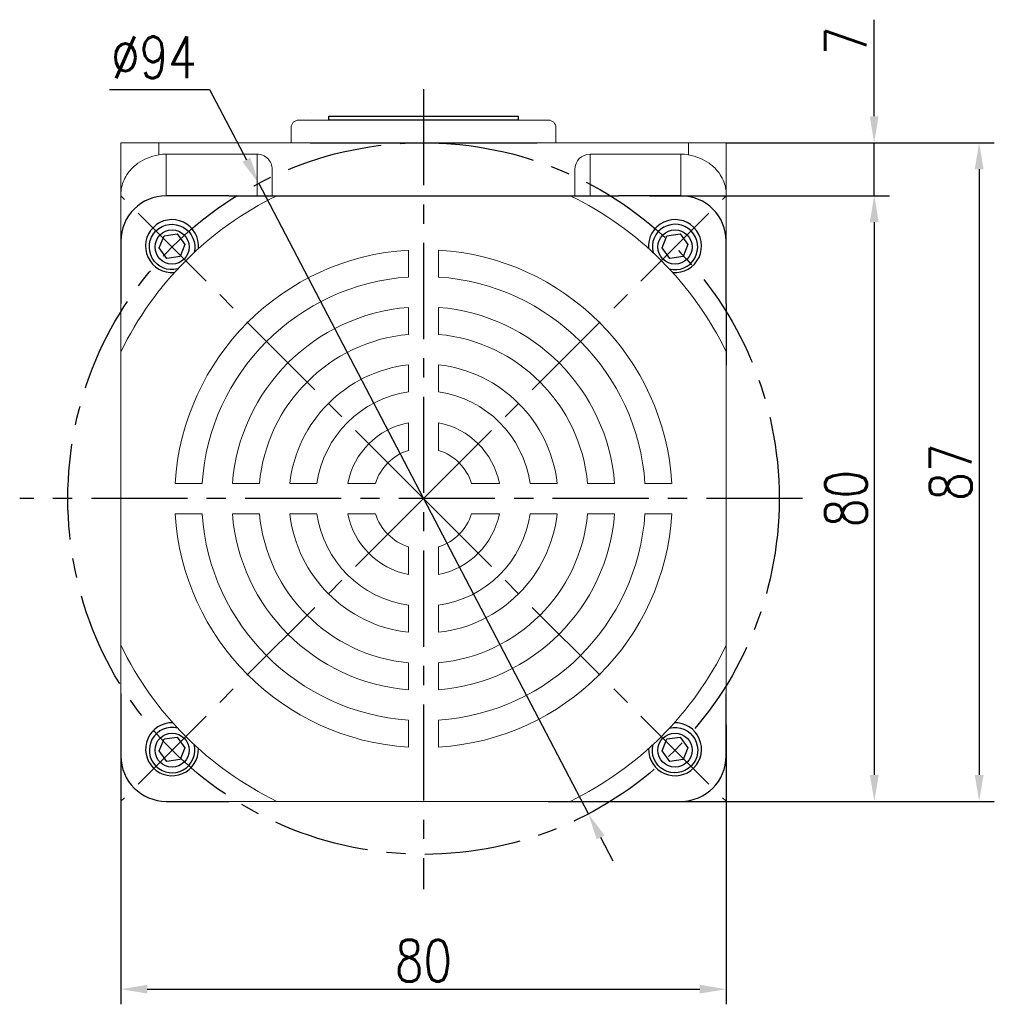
# Model space of a CAD drawing. Header units: inches. Extents: x -739 to 4096, y 9 to 1581.
# Tile 24 of 36: x 3058 to 3187, y 368 to 498. Entities that reach past the tile are written whole.
import ezdxf

# ---------------------------------------------------------------- set-up
doc = ezdxf.new("R2010")
doc.units = ezdxf.units.IN
doc.header["$LTSCALE"] = 10
doc.header["$MEASUREMENT"] = 0
doc.linetypes.add('CENTER', pattern=[10.16, 6.35, -1.27, 1.27, -1.27])
for name, color, linetype in [('1轮廓实线层', 7, 'Continuous'), ('3中心线层', 1, 'CENTER'), ('7标注层', 4, 'Continuous')]:
    doc.layers.add(name, color=color, linetype=linetype)
doc.styles.add('TH_GBDIM', font='romans.shx', dxfattribs={"width": 0.8, "bigfont": 'gbcbig.shx'})
doc.dimstyles.new('TH_GBDIM', dxfattribs={"dimtxt": 3.5, "dimasz": 2.5, "dimexe": 2, "dimexo": 0, "dimgap": 1, "dimtad": 1, "dimdec": 4, "dimdsep": 46, "dimtxsty": 'TH_GBDIM', "dimcen": 0.09, "dimclrd": 4, "dimclre": 4, "dimclrt": 3, "dimadec": 0, "dimazin": 0, "dimtfac": 1, "dimtdec": 4, "dimtmove": 0, "dimatfit": 3, "dimfxl": 1, "dimtzin": 0, "dimarcsym": 0})

# ---------------------------------------------------------------- blocks, each defined once
blk = doc.blocks.new('*D71')
at = {"layer": '7标注层', "color": 4, "lineweight": -2, "transparency": 16777216}
for p, q in [((3141.45, 474.32), (3173.15, 474.32)), ((3171.15, 397.82), (3171.15, 470.82)), ((3151.57, 394.32), (3173.15, 394.32))]:
    blk.add_line(p, q, dxfattribs=at)
at = {"layer": '7标注层', "color": 4, "transparency": 16777216}
for points in [[(3170.56, 470.82), (3171.73, 470.82), (3171.15, 474.32)], [(3170.56, 397.82), (3171.73, 397.82), (3171.15, 394.32)]]:
    blk.add_solid(points, dxfattribs=at)
at = {"layer": 'Defpoints', "color": 0, "transparency": 16777216}
for p in [(3141.45, 474.32), (3171.15, 474.32), (3151.57, 394.32)]:
    blk.add_point(p, dxfattribs=at)
at = {"layer": '7标注层', "color": 3, "transparency": 16777216, "insert": (3167.4, 434.32), "char_height": 5.5, "attachment_point": 5, "rotation": 90, "style": 'TH_GBDIM'}
blk.add_mtext('{80}{}{}', dxfattribs=at)
blk = doc.blocks.new('*D72')
at = {"layer": '7标注层', "color": 4, "lineweight": -2, "transparency": 16777216}
for p, q in [((3171.13, 484.82), (3171.13, 497.58)), ((3151.57, 481.32), (3173.13, 481.32)), ((3171.13, 474.32), (3171.13, 481.32)), ((3153.14, 474.32), (3173.13, 474.32)), ((3171.13, 470.82), (3171.13, 467.32))]:
    blk.add_line(p, q, dxfattribs=at)
at = {"layer": '7标注层', "color": 4, "transparency": 16777216}
for points in [[(3170.55, 484.82), (3171.71, 484.82), (3171.13, 481.32)], [(3170.55, 470.82), (3171.71, 470.82), (3171.13, 474.32)]]:
    blk.add_solid(points, dxfattribs=at)
at = {"layer": 'Defpoints', "color": 0, "transparency": 16777216}
for p in [(3151.57, 481.32), (3171.13, 481.32), (3153.14, 474.32)]:
    blk.add_point(p, dxfattribs=at)
at = {"layer": '7标注层', "color": 3, "transparency": 16777216, "insert": (3167.38, 494.8), "char_height": 5.5, "attachment_point": 5, "rotation": 90, "style": 'TH_GBDIM'}
blk.add_mtext('{7}{}{}', dxfattribs=at)
blk = doc.blocks.new('*D73')
at = {"layer": '7标注层', "color": 4, "lineweight": -2, "transparency": 16777216}
for p, q in [((3070.07, 488.37), (3083.31, 488.37)), ((3083.31, 488.37), (3088.17, 479.07)), ((3133.36, 392.67), (3089.79, 475.97)), ((3134.98, 389.57), (3136.6, 386.47))]:
    blk.add_line(p, q, dxfattribs=at)
at = {"layer": '7标注层', "color": 4, "transparency": 16777216}
for points in [[(3088.69, 479.34), (3087.65, 478.8), (3089.79, 475.97)], [(3135.5, 389.84), (3134.46, 389.3), (3133.36, 392.67)]]:
    blk.add_solid(points, dxfattribs=at)
at = {"layer": 'Defpoints', "color": 0, "transparency": 16777216}
for p in [(3089.79, 475.97), (3133.36, 392.67)]:
    blk.add_point(p, dxfattribs=at)
at = {"layer": '7标注层', "color": 3, "transparency": 16777216, "insert": (3075.94, 492.62), "char_height": 5.5, "attachment_point": 5, "style": 'TH_GBDIM'}
blk.add_mtext('{∅94}{}{}', dxfattribs=at)
blk = doc.blocks.new('*D74')
at = {"layer": '7标注层', "color": 4, "lineweight": -2, "transparency": 16777216}
for p, q in [((3151.57, 481.32), (3187, 481.32)), ((3185, 477.82), (3185, 397.82)), ((3128.04, 394.32), (3187, 394.32))]:
    blk.add_line(p, q, dxfattribs=at)
at = {"layer": '7标注层', "color": 4, "transparency": 16777216}
for points in [[(3184.42, 477.82), (3185.59, 477.82), (3185, 481.32)], [(3184.42, 397.82), (3185.59, 397.82), (3185, 394.32)]]:
    blk.add_solid(points, dxfattribs=at)
at = {"layer": 'Defpoints', "color": 0, "transparency": 16777216}
for p in [(3151.57, 481.32), (3128.04, 394.32), (3185, 394.32)]:
    blk.add_point(p, dxfattribs=at)
at = {"layer": '7标注层', "color": 3, "transparency": 16777216, "insert": (3181.25, 437.82), "char_height": 5.5, "attachment_point": 5, "rotation": 90, "style": 'TH_GBDIM'}
blk.add_mtext('{87}{}{}', dxfattribs=at)
blk = doc.blocks.new('*D216')
at = {"layer": '7标注层', "color": 4, "lineweight": -2, "transparency": 16777216}
for p, q in [((3071.57, 404.44), (3071.57, 367.51)), ((3151.57, 404.44), (3151.57, 367.51)), ((3075.07, 369.51), (3148.07, 369.51))]:
    blk.add_line(p, q, dxfattribs=at)
at = {"layer": '7标注层', "color": 4, "transparency": 16777216}
for points in [[(3075.07, 370.09), (3075.07, 368.93), (3071.57, 369.51)], [(3148.07, 370.09), (3148.07, 368.93), (3151.57, 369.51)]]:
    blk.add_solid(points, dxfattribs=at)
at = {"layer": 'Defpoints', "color": 0, "transparency": 16777216}
for p in [(3071.57, 404.44), (3151.57, 404.44), (3151.57, 369.51)]:
    blk.add_point(p, dxfattribs=at)
at = {"layer": '7标注层', "color": 3, "transparency": 16777216, "insert": (3111.57, 373.26), "char_height": 5.5, "attachment_point": 5, "style": 'TH_GBDIM'}
blk.add_mtext('80', dxfattribs=at)

msp = doc.modelspace()

# ---------------------------------------------------------------- linework, layer by layer
for p, q in [((3085.824, 474.319), (3077.574, 474.319)), ((3085.824, 474.319), (3093.971, 474.319)), ((3093.971, 474.319), (3137.324, 474.319)), ((3145.574, 474.319), (3137.324, 474.319)), ((3071.574, 468.319), (3071.574, 460.069)), ((3076.629, 467.459), (3077.28, 469.03)), ((3077.28, 469.03), (3079.01, 469.286)), ((3079.01, 469.286), (3080.051, 467.881)), ((3143.096, 467.459), (3143.748, 469.03)), ((3143.748, 469.03), (3145.478, 469.286)), ((3145.478, 469.286), (3146.519, 467.881)), ((3151.573, 460.069), (3151.573, 468.319)), ((3077.67, 466.053), (3076.629, 467.459)), ((3080.051, 467.881), (3079.4, 466.31)), ((3144.137, 466.053), (3143.096, 467.459)), ((3146.519, 467.881), (3145.868, 466.31)), ((3079.4, 466.31), (3077.67, 466.053)), ((3145.868, 466.31), (3144.137, 466.053)), ((3151.573, 460.069), (3151.573, 451.921)), ((3071.574, 408.569), (3071.574, 400.319)), ((3151.573, 400.319), (3151.573, 408.569)), ((3076.629, 400.992), (3077.28, 402.562)), ((3077.28, 402.562), (3079.01, 402.819)), ((3079.01, 402.819), (3080.051, 401.413)), ((3143.096, 400.992), (3143.748, 402.562)), ((3143.748, 402.562), (3145.478, 402.819)), ((3145.478, 402.819), (3146.519, 401.413)), ((3077.67, 399.586), (3076.629, 400.992)), ((3080.051, 401.413), (3079.4, 399.843)), ((3144.137, 399.586), (3143.096, 400.992)), ((3146.519, 401.413), (3145.868, 399.843)), ((3079.4, 399.843), (3077.67, 399.586)), ((3145.868, 399.843), (3144.137, 399.586)), ((3077.574, 394.319), (3085.824, 394.319)), ((3137.324, 394.319), (3145.574, 394.319))]:
    msp.add_line(p, q)
at = {"color": 7, "linetype": 'Continuous', "lineweight": 15}
for p, q in [((3109.574, 463.584), (3109.574, 467.147)), ((3113.574, 463.584), (3113.574, 467.147)), ((3109.574, 456.005), (3109.574, 459.573)), ((3113.574, 456.005), (3113.574, 459.573)), ((3109.574, 448.4), (3109.574, 451.984)), ((3113.574, 448.4), (3113.574, 451.984)), ((3109.574, 440.679), (3109.574, 444.344)), ((3113.574, 440.679), (3113.574, 444.344)), ((3082.309, 436.319), (3078.746, 436.319)), ((3086.32, 436.319), (3089.888, 436.319)), ((3093.909, 436.319), (3097.493, 436.319)), ((3105.214, 436.319), (3101.549, 436.319)), ((3117.933, 436.319), (3121.598, 436.319)), ((3125.655, 436.319), (3129.239, 436.319)), ((3133.26, 436.319), (3136.828, 436.319)), ((3140.839, 436.319), (3144.402, 436.319)), ((3082.309, 432.319), (3078.746, 432.319)), ((3086.32, 432.319), (3089.888, 432.319)), ((3093.909, 432.319), (3097.493, 432.319)), ((3105.214, 432.319), (3101.549, 432.319)), ((3117.933, 432.319), (3121.598, 432.319)), ((3125.655, 432.319), (3129.239, 432.319)), ((3133.26, 432.319), (3136.828, 432.319)), ((3140.839, 432.319), (3144.402, 432.319)), ((3109.574, 427.959), (3109.574, 424.294)), ((3113.574, 427.959), (3113.574, 424.294)), ((3109.574, 420.238), (3109.574, 416.654)), ((3113.574, 420.238), (3113.574, 416.654)), ((3109.574, 412.633), (3109.574, 409.065)), ((3113.574, 412.633), (3113.574, 409.065)), ((3109.574, 405.054), (3109.574, 401.491)), ((3113.574, 405.054), (3113.574, 401.491))]:
    msp.add_line(p, q, dxfattribs=at)
for centre in [(3078.34, 467.553), (3144.808, 467.553), (3078.34, 401.085), (3144.808, 401.085)]:
    msp.add_circle(centre, 2.25)
for centre, radius, start, end in [((3077.574, 468.319), 6, 90, 180), ((3145.574, 468.319), 6, 0, 90), ((3078.34, 467.67), 3.5, 354.56472, 275.23374), ((3144.808, 467.67), 3.5, 264.76626, 185.43528), ((3144.808, 467.553), 3, 255.62836, 194.37164), ((3078.34, 401.202), 3.5, 88.42165, 1.3761), ((3144.808, 401.202), 3.5, 178.6239, 91.57835), ((3078.34, 401.085), 3, 75.62836, 14.37164), ((3077.574, 400.319), 6, 180, 270), ((3145.574, 400.319), 6, 270, 0)]:
    msp.add_arc(centre, radius, start, end)
for radius, start, end in [(44.444, 115.84193, 154.15807), (44.444, 25.84193, 64.15807), (32.889, 93.48635, 176.51365), (32.889, 3.48635, 86.51365), (29.333, 93.90956, 176.09044), (29.333, 3.90956, 86.09044), (25.333, 94.52806, 175.47194), (25.333, 4.52806, 85.47194), (21.778, 95.26928, 174.73072), (21.778, 5.26928, 84.73072), (17.778, 96.45945, 173.54055), (17.778, 6.45945, 83.54055), (14.222, 98.08401, 171.91599), (14.222, 8.08401, 81.91599), (10.222, 101.28282, 168.71718), (10.222, 11.28282, 78.71718), (6.667, 107.4576, 162.5424), (6.667, 17.4576, 72.5424), (32.889, 183.48635, 266.51365), (29.333, 183.90956, 266.09044), (25.333, 184.52806, 265.47194), (21.778, 185.26928, 264.73072), (17.778, 186.45945, 263.54055), (14.222, 188.08401, 261.91599), (10.222, 191.28282, 258.71718), (6.667, 197.4576, 252.5424), (6.667, 287.4576, 342.5424), (10.222, 281.28282, 348.71718), (14.222, 278.08401, 351.91599), (17.778, 276.45945, 353.54055), (29.333, 273.90956, 356.09044), (32.889, 273.48635, 356.51365), (21.778, 275.26928, 354.73072), (25.333, 274.52806, 355.47194), (44.444, 205.84193, 244.15807), (44.444, 295.84193, 334.15807)]:
    msp.add_arc((3111.574, 434.319), radius, start, end, dxfattribs=at)
at = {"extrusion": (0, 0, -1)}
for centre, start, end in [((-3078.34, 467.553), 255.62836, 194.37164), ((-3144.808, 401.085), 75.62836, 14.37164)]:
    msp.add_arc(centre, 3, start, end, dxfattribs=at)
at = {"layer": '1轮廓实线层', "color": 115, "linetype": 'Continuous', "lineweight": 15}
msp.add_line((3096.578, 485.319), (3096.574, 485.319), dxfattribs=at)
at = {"layer": '1轮廓实线层', "color": 7, "linetype": 'Continuous', "lineweight": 15}
for p, q in [((3095.074, 484.319), (3128.074, 484.319)), ((3094.074, 483.319), (3094.074, 481.319)), ((3129.074, 481.319), (3129.074, 483.32)), ((3071.574, 481.319), (3076.574, 481.319)), ((3071.574, 474.48), (3071.574, 481.319)), ((3076.574, 481.319), (3076.574, 479.734)), ((3076.574, 481.319), (3146.574, 481.319)), ((3146.574, 479.734), (3146.574, 481.319)), ((3146.574, 481.319), (3151.573, 481.319)), ((3151.573, 481.319), (3151.573, 474.48)), ((3077.574, 479.819), (3077.574, 474.319)), ((3089.574, 479.819), (3077.574, 479.819)), ((3089.574, 474.319), (3089.574, 479.819)), ((3133.574, 479.819), (3133.574, 474.319)), ((3133.574, 479.819), (3145.574, 479.819)), ((3145.574, 474.319), (3145.574, 479.819)), ((3091.574, 477.798), (3091.574, 474.319)), ((3131.574, 474.319), (3131.574, 477.798)), ((3071.574, 468.319), (3071.574, 474.48)), ((3077.574, 474.319), (3078.645, 474.319)), ((3078.645, 474.319), (3111.574, 474.319)), ((3111.574, 474.319), (3144.502, 474.319)), ((3144.502, 474.319), (3145.574, 474.319)), ((3151.573, 474.48), (3151.573, 468.319)), ((3071.574, 467.248), (3071.574, 468.319)), ((3151.573, 468.319), (3151.573, 467.248)), ((3071.574, 434.319), (3071.574, 467.248)), ((3151.573, 467.248), (3151.573, 434.319)), ((3071.574, 401.39), (3071.574, 434.319)), ((3151.573, 434.319), (3151.573, 401.39)), ((3071.574, 400.319), (3071.574, 401.39)), ((3151.573, 401.39), (3151.573, 400.319)), ((3111.574, 394.319), (3078.645, 394.319)), ((3144.502, 394.319), (3111.574, 394.319)), ((3145.574, 394.319), (3144.502, 394.319))]:
    msp.add_line(p, q, dxfattribs=at)
at = {"layer": '1轮廓实线层'}
for p, q in [((3099.074, 484.319), (3099.074, 484.819)), ((3099.074, 484.819), (3124.074, 484.819)), ((3124.074, 484.319), (3099.074, 484.319)), ((3124.074, 484.819), (3124.074, 484.319)), ((3096.574, 481.319), (3126.574, 481.319))]:
    msp.add_line(p, q, dxfattribs=at)
at = {"layer": '1轮廓实线层', "color": 7, "linetype": 'Continuous', "lineweight": 15}
for centre, radius, start, end in [((3095.074, 483.319), 1, 90, 180), ((3128.074, 483.319), 1, 0, 90), ((3077.574, 468.319), 6, 90, 180), ((3145.574, 468.319), 6, 0, 90), ((3077.574, 400.319), 6, 180, 270), ((3145.574, 400.319), 6, 270, 0)]:
    msp.add_arc(centre, radius, start, end, dxfattribs=at)
for centre, major_axis, start_param, end_param in [((3077.574, 473.756), (0, -6.062), 3.1415927, 3.3090407), ((3089.574, 477.798), (0, -2.021), 1.5707963, 3.1415927), ((3133.574, 477.798), (0, 2.021), 0, 1.5707963), ((3145.574, 473.756), (0, 6.062), 6.1157372, 6.2831853)]:
    msp.add_ellipse(centre, major_axis=major_axis, ratio=0.9896874, start_param=start_param, end_param=end_param, dxfattribs=at)
for points, knots in [([(3076.574, 479.734), (3076.064, 479.612), (3075.047, 479.369), (3073.907, 478.708), (3073.084, 478.018), (3072.452, 477.281), (3071.952, 476.414), (3071.643, 475.455), (3071.574, 474.801), (3071.574, 474.484), (3071.574, 474.48)], [0, 0, 0, 0, 0.1632796, 0.325761, 0.4399397, 0.5573936, 0.7048218, 0.8564876, 0.9983726, 1, 1, 1, 1]), ([(3151.573, 474.48), (3151.573, 474.484), (3151.573, 474.801), (3151.506, 475.446), (3151.2, 476.405), (3150.706, 477.267), (3150.07, 478.012), (3149.249, 478.704), (3148.101, 479.369), (3147.083, 479.612), (3146.574, 479.734)], [0, 0, 0, 0, 0.0016274, 0.1435129, 0.2910808, 0.4426062, 0.5569336, 0.6742378, 0.8367196, 1, 1, 1, 1])]:
    msp.add_open_spline(points, degree=3, knots=knots, dxfattribs=at)
at = {"layer": '3中心线层', "ltscale": 0.2}
for p, q in [((3111.574, 488.414), (3111.574, 382.725)), ((3111.574, 434.319), (3071.584, 474.309)), ((3111.574, 434.319), (3151.564, 474.309)), ((3161.655, 434.319), (3058.205, 434.319)), ((3111.574, 434.319), (3071.584, 394.329)), ((3111.574, 434.319), (3151.564, 394.329))]:
    msp.add_line(p, q, dxfattribs=at)
msp.add_circle((3111.574, 434.319), 47, dxfattribs=at)

# ---------------------------------------------------------------- dimensions: what is measured, and where the dimension line sits
at = {"layer": '7标注层'}
for base, p1, p2, picture, middle in [((3171.13, 481.319), (3153.136, 474.319), (3151.573, 481.319), '*D72', (3171.13, 494.799)), ((3185.005, 394.319), (3151.573, 481.319), (3128.038, 394.319), '*D74', (3185.005, 437.819))]:
    dim = msp.add_linear_dim(base=base, p1=p1, p2=p2, angle=90, text='{<>}{}{}', dimstyle='TH_GBDIM', override={"dimtxt": 5.5, "dimasz": 3.5, "dimdec": 1, "dimadec": 1}, dxfattribs=at)
    dim.commit()
    dim.dimension.update_dxf_attribs({"geometry": picture, "text_midpoint": middle, "dimtype": 160})
dim = msp.add_diameter_dim_2p(p1=(3133.356, 392.672), p2=(3089.792, 475.966), text='{<>}{}{}', dimstyle='TH_GBDIM', override={"dimtxt": 5.5, "dimasz": 3.5, "dimgap": 1.5, "dimtoh": 1, "dimdec": 0}, dxfattribs=at)
dim.commit()
dim.dimension.update_dxf_attribs({"geometry": '*D73', "text_midpoint": (3075.939, 488.366), "dimtype": 163})
dim = msp.add_linear_dim(base=(3171.146, 474.319), p1=(3151.573, 394.319), p2=(3141.449, 474.319), angle=90, text='{<>}{}{}', dimstyle='TH_GBDIM', override={"dimtxt": 5.5, "dimasz": 3.5, "dimdec": 1, "dimadec": 1}, dxfattribs=at)
dim.commit()
dim.dimension.update_dxf_attribs({"geometry": '*D71', "text_midpoint": (3167.396, 434.319)})
dim = msp.add_linear_dim(base=(3151.573, 369.51), p1=(3071.574, 404.444), p2=(3151.573, 404.444), dimstyle='TH_GBDIM', override={"dimtxt": 5.5, "dimasz": 3.5, "dimdec": 1, "dimadec": 1}, dxfattribs=at)
dim.commit()
dim.dimension.update_dxf_attribs({"geometry": '*D216', "text_midpoint": (3111.574, 373.26)})

doc.saveas('drawing.dxf')
